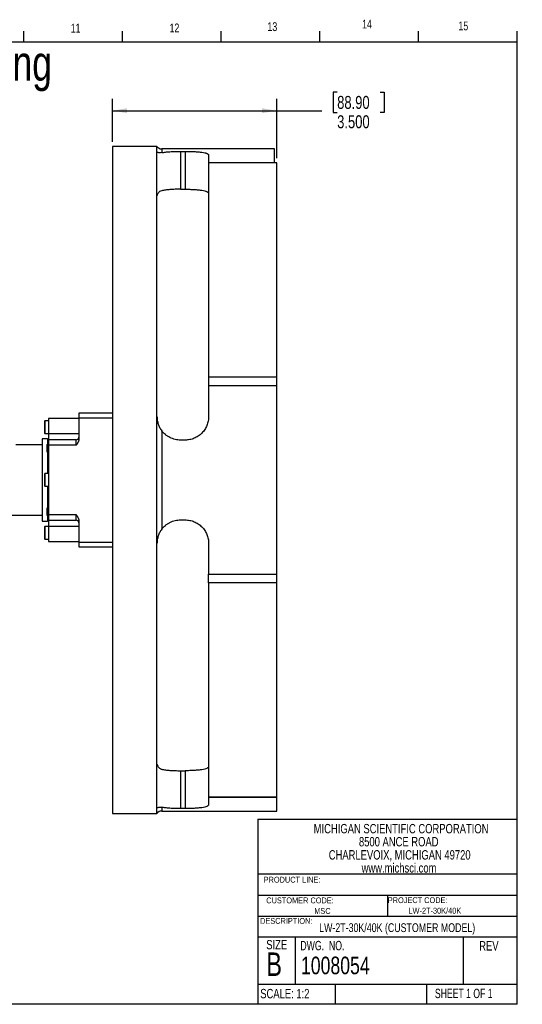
# Model space of a CAD drawing. Header units: inches. Extents: x 0.5 to 16.4, y 0.4 to 10.9.
# Tile 8 of 8: x 11.1 to 16.4, y 0.4 to 10.9. Entities that reach past the tile are written whole.
import ezdxf

# ---------------------------------------------------------------- set-up
doc = ezdxf.new("R2010")
doc.units = ezdxf.units.IN
doc.header["$MEASUREMENT"] = 0
for name, color, linetype in [('BORDER', 1, 'Continuous'), ('DIMENSIONS', 150, 'Continuous'), ('TEXT', 7, 'Continuous')]:
    doc.layers.add(name, color=color, linetype=linetype)
doc.styles.add('SLDTEXTSTYLE0', font='TXT', dxfattribs={"width": 0.75})
doc.styles.add('SLDTEXTSTYLE1', font='TXT', dxfattribs={"width": 0.694444})
doc.styles.add('SLDTEXTSTYLE2', font='TXT', dxfattribs={"width": 0.6875})
doc.dimstyles.new('SLDDIMSTYLE7', dxfattribs={"dimtxt": 0.137795, "dimasz": 0.156, "dimexe": 0, "dimexo": 0.0625, "dimgap": 0.034449, "dimtad": 0, "dimtih": 1, "dimtoh": 1, "dimdec": 3, "dimlfac": 2, "dimrnd": 1e-09, "dimzin": 4, "dimdsep": 46, "dimtxsty": 'SLDTEXTSTYLE0', "dimsah": 1, "dimcen": 0.09, "dimadec": 0, "dimazin": 1, "dimtfac": 1, "dimtdec": 3, "dimtofl": 0, "dimtmove": 0, "dimatfit": 3, "dimfxl": 0, "dimfrac": 2, "dimtolj": 1, "dimtzin": 12, "dimarcsym": 0})

# ---------------------------------------------------------------- blocks, each defined once
blk = doc.blocks.new('SW_NOTE_0_1')
at = {"layer": 'TEXT', "color": 0, "char_height": 0.1, "attachment_point": 2, "style": 'SLDTEXTSTYLE0'}
for s, insert in [('MICHIGAN SCIENTIFIC CORPORATION', (1.197, 0.129)), ('8500 ANCE ROAD', (1.172, -0.01)), ('CHARLEVOIX, MICHIGAN 49720', (1.182, -0.15)), ('www.michsci.com', (1.175, -0.289))]:
    blk.add_mtext(s, dxfattribs=dict(at, insert=insert))
blk = doc.blocks.new('_D_6')
at = {"layer": 'DIMENSIONS'}
for p, q in [((14.461, 10.106), (14.419, 10.106)), ((14.419, 10.106), (14.419, 9.888)), ((14.919, 10.106), (14.961, 10.106)), ((14.961, 10.106), (14.961, 9.888)), ((12.068, 9.576), (12.068, 10.033)), ((13.818, 9.402), (13.818, 10.033)), ((12.068, 9.908), (13.818, 9.908)), ((13.818, 9.908), (14.298, 9.908)), ((14.419, 9.888), (14.461, 9.888)), ((14.961, 9.888), (14.919, 9.888))]:
    blk.add_line(p, q, dxfattribs=at)
for points in [[(12.068, 9.908), (12.224, 9.882), (12.224, 9.934)], [(13.818, 9.908), (13.662, 9.934), (13.662, 9.882)]]:
    blk.add_solid(points, dxfattribs=at)
at = {"layer": 'DIMENSIONS', "char_height": 0.1378, "attachment_point": 1, "style": 'SLDTEXTSTYLE0'}
for s, insert in [('88.90', (14.461, 10.065)), ('3.500', (14.461, 9.859))]:
    blk.add_mtext(s, dxfattribs=dict(at, insert=insert))

msp = doc.modelspace()

# ---------------------------------------------------------------- linework, layer by layer
at = {"color": 1, "linetype": 'Continuous', "lineweight": 25}
for p, q in [((12.542574, 9.525514), (12.067574, 9.525514)), ((12.067574, 9.525514), (12.067574, 2.425514)), ((12.542574, 9.460751), (12.542574, 9.525514)), ((12.542574, 6.650514), (12.542574, 9.460751)), ((13.792574, 9.500514), (12.592574, 9.500514)), ((12.792574, 9.4748), (12.842574, 9.4748)), ((12.792574, 9.4748), (12.792574, 9.071479)), ((12.842574, 9.4748), (12.842574, 9.071479)), ((13.792574, 9.35494), (13.792574, 9.500514)), ((13.092574, 9.435283), (13.092574, 9.35494)), ((13.092574, 9.35494), (13.792574, 9.35494)), ((13.092574, 9.35494), (13.092574, 9.351764)), ((13.817574, 9.351764), (13.092574, 9.351764)), ((13.092574, 9.351764), (13.092574, 7.072524)), ((13.792574, 9.351764), (13.792574, 9.35494)), ((13.817574, 7.072524), (13.817574, 9.351764)), ((12.792574, 9.071479), (12.842574, 9.071479)), ((13.092574, 7.072524), (13.817574, 7.072524)), ((13.092574, 7.072524), (13.092574, 6.978063)), ((13.817574, 6.978063), (13.817574, 7.072524)), ((13.092574, 6.978063), (13.092574, 6.650514)), ((13.817574, 6.978063), (13.092574, 6.978063)), ((13.817574, 4.972965), (13.817574, 6.978063)), ((11.348874, 6.605514), (11.344824, 6.601464)), ((11.386824, 6.605514), (11.348874, 6.605514)), ((11.348874, 6.605514), (11.348874, 6.470514)), ((11.711824, 6.631764), (11.386824, 6.631764)), ((11.386824, 6.631764), (11.386824, 6.470564)), ((12.067574, 6.688014), (11.711824, 6.688014)), ((11.711824, 6.688014), (11.711824, 6.637171)), ((11.711824, 6.637171), (11.711824, 6.41425)), ((11.711824, 6.637171), (12.067574, 6.637171)), ((12.542574, 5.300514), (12.542574, 6.650514)), ((11.344824, 6.601464), (11.344824, 6.474564)), ((11.376824, 6.413014), (11.318824, 6.413014)), ((11.318824, 6.413014), (11.318824, 5.538014)), ((11.344824, 6.474564), (11.348874, 6.470514)), ((11.348874, 6.470514), (11.386824, 6.470514)), ((11.386824, 6.410514), (11.376824, 6.413014)), ((11.376824, 6.413014), (11.376824, 6.353014)), ((11.386824, 6.470564), (11.386824, 6.403014)), ((11.681824, 6.403014), (11.386824, 6.403014)), ((11.386824, 6.403014), (11.386824, 6.34478)), ((11.681824, 6.34478), (11.681824, 6.403014)), ((12.592574, 6.500514), (12.592574, 5.450514)), ((12.842574, 6.400514), (12.792574, 6.400514)), ((11.318824, 6.350514), (11.040324, 6.350514)), ((11.373324, 6.353014), (11.368324, 6.348014)), ((11.368324, 6.348014), (11.368324, 6.278014)), ((11.386824, 6.353014), (11.373324, 6.353014)), ((11.373324, 6.353014), (11.373324, 6.273014)), ((11.386824, 6.34478), (11.386824, 5.606248)), ((11.681824, 6.34478), (11.386824, 6.34478)), ((11.368324, 6.278014), (11.373324, 6.273014)), ((11.373324, 6.273014), (11.386824, 6.273014)), ((11.376824, 6.273014), (11.376824, 6.043014)), ((11.348874, 6.043014), (11.344824, 6.038964)), ((11.344824, 6.038964), (11.344824, 5.912064)), ((11.386824, 6.043014), (11.348874, 6.043014)), ((11.348874, 6.043014), (11.348874, 5.975514)), ((11.344824, 5.912064), (11.348874, 5.908014)), ((11.348874, 5.975514), (11.348874, 5.908014)), ((11.348874, 5.908014), (11.386824, 5.908014)), ((11.376824, 5.908014), (11.376824, 5.678014)), ((11.373324, 5.678014), (11.368324, 5.673014)), ((11.368324, 5.673014), (11.368324, 5.603014)), ((11.386824, 5.678014), (11.373324, 5.678014)), ((11.373324, 5.678014), (11.373324, 5.598014)), ((10.231824, 5.600514), (11.318824, 5.600514)), ((11.368324, 5.603014), (11.373324, 5.598014)), ((11.373324, 5.598014), (11.386824, 5.598014)), ((11.376824, 5.598014), (11.376824, 5.538014)), ((11.386824, 5.606248), (11.681824, 5.606248)), ((11.386824, 5.606248), (11.386824, 5.548014)), ((11.681824, 5.548014), (11.681824, 5.606248)), ((11.318824, 5.538014), (11.376824, 5.538014)), ((11.348874, 5.480514), (11.344824, 5.476464)), ((11.344824, 5.476464), (11.344824, 5.349564)), ((11.386824, 5.480514), (11.348874, 5.480514)), ((11.348874, 5.480514), (11.348874, 5.413014)), ((11.376824, 5.538014), (11.386824, 5.540514)), ((11.386824, 5.548014), (11.681824, 5.548014)), ((11.386824, 5.548014), (11.386824, 5.480464)), ((11.386824, 5.480464), (11.386824, 5.319264)), ((11.711824, 5.536777), (11.711824, 5.313857)), ((12.792574, 5.550514), (12.842574, 5.550514)), ((11.344824, 5.349564), (11.348874, 5.345514)), ((11.348874, 5.413014), (11.348874, 5.345514)), ((11.348874, 5.345514), (11.386824, 5.345514)), ((11.386824, 5.319264), (11.711824, 5.319264)), ((11.711824, 5.313857), (12.067574, 5.313857)), ((11.711824, 5.313857), (11.711824, 5.263014)), ((11.711824, 5.263014), (12.067574, 5.263014)), ((12.542574, 2.490277), (12.542574, 5.300514)), ((13.092574, 5.300514), (13.092574, 4.972965)), ((13.092574, 4.972965), (13.817574, 4.972965)), ((13.092574, 4.878504), (13.092574, 4.972965)), ((13.817574, 4.878504), (13.817574, 4.972965)), ((13.817574, 4.878504), (13.092574, 4.878504)), ((13.092574, 4.878504), (13.092574, 2.599263)), ((13.817574, 2.599263), (13.817574, 4.878504)), ((12.792574, 2.879549), (12.842574, 2.879549)), ((12.792574, 2.879549), (12.792574, 2.476228)), ((12.842574, 2.879549), (12.842574, 2.476228)), ((13.092574, 2.599263), (13.817574, 2.599263)), ((13.092574, 2.599263), (13.092574, 2.596088)), ((13.817574, 2.596088), (13.092574, 2.596088)), ((13.092574, 2.596088), (13.092574, 2.515745)), ((13.817574, 2.596088), (13.817574, 2.599263)), ((13.817574, 2.450514), (13.817574, 2.596088)), ((12.067574, 2.425514), (12.542574, 2.425514)), ((12.542574, 2.425514), (12.542574, 2.490277)), ((12.592574, 2.450514), (13.817574, 2.450514)), ((12.842574, 2.476228), (12.792574, 2.476228))]:
    msp.add_line(p, q, dxfattribs=at)
at = {"color": 8, "linetype": 'Continuous', "lineweight": 25}
for p, q in [((12.592574, 9.500514), (12.592574, 9.461199)), ((11.386824, 6.470564), (11.711824, 6.470564)), ((11.711824, 5.480464), (11.386824, 5.480464)), ((12.592574, 2.489829), (12.592574, 2.450514))]:
    msp.add_line(p, q, dxfattribs=at)
at = {"color": 1, "linetype": 'Continuous', "lineweight": 25}
for centre, radius, start, end in [((12.592574, 9.563014), 0.0625, 216.8698976, 270), ((11.681824, 6.433014), 0.03, 270, 0), ((11.681824, 5.518014), 0.03, 0, 90), ((12.592574, 2.388014), 0.0625, 90, 143.1301024)]:
    msp.add_arc(centre, radius, start, end, dxfattribs=at)
for points, knots in [([(12.592574, 9.461199), (12.5845, 9.459577), (12.57736, 9.459359), (12.564927, 9.46015), (12.559626, 9.461202), (12.551172, 9.463212), (12.547969, 9.464191), (12.544725, 9.464274), (12.543912, 9.46406), (12.542839, 9.462943), (12.542574, 9.462039), (12.542574, 9.460751)], [0, 0, 0, 0, 0.25, 0.25, 0.5, 0.5, 0.75, 0.75, 0.875, 0.875, 1, 1, 1, 1]), ([(12.592574, 9.461199), (12.604206, 9.463535), (12.617413, 9.465524), (12.639517, 9.468084), (12.647299, 9.468868), (12.663552, 9.47029), (12.671917, 9.470919), (12.68911, 9.472033), (12.697937, 9.472517), (12.716058, 9.473347), (12.725396, 9.473696), (12.753811, 9.474528), (12.773046, 9.4748), (12.792574, 9.4748)], [0, 0, 0, 0, 0.25, 0.25, 0.375, 0.375, 0.5, 0.5, 0.625, 0.625, 0.75, 0.75, 1, 1, 1, 1]), ([(12.842574, 9.4748), (12.859193, 9.4748), (12.87553, 9.474601), (12.899631, 9.474009), (12.907596, 9.473762), (12.923388, 9.473162), (12.931227, 9.472808), (12.954013, 9.4716), (12.968413, 9.470599), (12.988835, 9.468762), (12.995476, 9.46809), (13.008193, 9.466638), (13.014243, 9.465863), (13.031489, 9.463379), (13.041795, 9.461516), (13.055424, 9.458352), (13.059629, 9.457241), (13.067259, 9.454934), (13.074147, 9.452535), (13.079579, 9.449938), (13.084273, 9.447237), (13.086257, 9.445827), (13.090994, 9.441495), (13.092574, 9.438464), (13.092574, 9.435283)], [0, 0, 0, 0, 0.125, 0.125, 0.1875, 0.1875, 0.25, 0.25, 0.375, 0.375, 0.4375, 0.4375, 0.5, 0.5, 0.625, 0.625, 0.6875, 0.6875, 0.75, 0.8125, 0.8125, 0.875, 0.875, 1, 1, 1, 1]), ([(12.592574, 9.056098), (12.584036, 9.054158), (12.576818, 9.050433), (12.567519, 9.043615), (12.564672, 9.041112), (12.559544, 9.035896), (12.557253, 9.033178), (12.551129, 9.024908), (12.548032, 9.019221), (12.543753, 9.008882), (12.542574, 9.004256), (12.542574, 9.001134)], [0, 0, 0, 0, 0.25, 0.25, 0.375, 0.375, 0.5, 0.5, 0.75, 0.75, 1, 1, 1, 1]), ([(12.792574, 9.071479), (12.773033, 9.071479), (12.753881, 9.071171), (12.725714, 9.070243), (12.716384, 9.069853), (12.69808, 9.068908), (12.689209, 9.068358), (12.672009, 9.0671), (12.663681, 9.066392), (12.647568, 9.064801), (12.639745, 9.063914), (12.617435, 9.060998), (12.60419, 9.058738), (12.592574, 9.056098)], [0, 0, 0, 0, 0.25, 0.25, 0.375, 0.375, 0.5, 0.5, 0.625, 0.625, 0.75, 0.75, 1, 1, 1, 1]), ([(12.842574, 9.071479), (12.859225, 9.071479), (12.875591, 9.071254), (12.899734, 9.070582), (12.907713, 9.070302), (12.923531, 9.069621), (12.93138, 9.069219), (12.954192, 9.06785), (12.968605, 9.066714), (12.98904, 9.064631), (12.995686, 9.063868), (13.008398, 9.062223), (13.014443, 9.061344), (13.031676, 9.05853), (13.041969, 9.056418), (13.055576, 9.052833), (13.059766, 9.051576), (13.067371, 9.048966), (13.074236, 9.04625), (13.079647, 9.043312), (13.084321, 9.040255), (13.086295, 9.03866), (13.091005, 9.033763), (13.092574, 9.030338), (13.092574, 9.026743)], [0, 0, 0, 0, 0.125, 0.125, 0.1875, 0.1875, 0.25, 0.25, 0.375, 0.375, 0.4375, 0.4375, 0.5, 0.5, 0.625, 0.625, 0.6875, 0.6875, 0.75, 0.8125, 0.8125, 0.875, 0.875, 1, 1, 1, 1]), ([(12.542574, 6.650514), (12.542574, 6.637187), (12.543635, 6.623869), (12.546854, 6.603967), (12.548207, 6.59732), (12.551418, 6.584267), (12.553276, 6.577846), (12.559593, 6.558878), (12.564789, 6.546621), (12.574111, 6.528781), (12.577491, 6.522902), (12.584707, 6.511457), (12.588534, 6.505901), (12.592574, 6.500514)], [0, 0, 0, 0, 0.25, 0.25, 0.375, 0.375, 0.5, 0.5, 0.75, 0.75, 0.875, 0.875, 1, 1, 1, 1]), ([(13.092574, 6.650514), (13.092574, 6.634206), (13.090994, 6.618139), (13.086327, 6.594389), (13.084385, 6.586532), (13.079712, 6.570939), (13.076963, 6.563173), (13.067681, 6.540546), (13.060092, 6.52621), (13.042125, 6.499038), (13.031626, 6.486117), (13.008625, 6.462913), (12.996061, 6.452491), (12.975588, 6.438676), (12.968465, 6.434367), (12.953977, 6.426556), (12.939182, 6.4195), (12.923781, 6.413928), (12.908074, 6.409107), (12.900042, 6.407067), (12.875641, 6.402155), (12.859196, 6.400514), (12.842574, 6.400514)], [0, 0, 0, 0, 0.125, 0.125, 0.1875, 0.1875, 0.25, 0.25, 0.375, 0.375, 0.5, 0.5, 0.625, 0.625, 0.6875, 0.6875, 0.75, 0.8125, 0.8125, 0.875, 0.875, 1, 1, 1, 1]), ([(11.711824, 6.41425), (11.711805, 6.413118), (11.711765, 6.410828), (11.711451, 6.407364), (11.710954, 6.403835), (11.710252, 6.400242), (11.709352, 6.396585), (11.708253, 6.392864), (11.706955, 6.389079), (11.705457, 6.38523), (11.703761, 6.381317), (11.701225, 6.375997), (11.697505, 6.369096), (11.692847, 6.361376), (11.687504, 6.353202), (11.683925, 6.347894), (11.681824, 6.34478)], [0, 0, 0, 0, 0.044314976, 0.089612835, 0.136031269, 0.183698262, 0.23273202, 0.283241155, 0.33532505, 0.389074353, 0.444571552, 0.501891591, 0.619162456, 0.750390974, 0.85353555, 1, 1, 1, 1]), ([(12.792574, 6.400514), (12.773046, 6.400514), (12.753905, 6.402771), (12.725754, 6.409416), (12.716431, 6.412193), (12.698131, 6.418835), (12.689261, 6.422657), (12.672062, 6.431267), (12.663733, 6.436055), (12.647618, 6.446601), (12.639794, 6.452392), (12.617466, 6.471034), (12.604206, 6.485005), (12.592574, 6.500514)], [0, 0, 0, 0, 0.25, 0.25, 0.375, 0.375, 0.5, 0.5, 0.625, 0.625, 0.75, 0.75, 1, 1, 1, 1]), ([(11.681824, 5.606248), (11.683912, 5.603152), (11.687487, 5.597848), (11.692831, 5.589667), (11.697502, 5.58193), (11.70168, 5.574188), (11.704925, 5.567188), (11.707431, 5.560767), (11.709387, 5.554522), (11.710777, 5.548452), (11.711656, 5.542557), (11.711769, 5.538678), (11.711824, 5.536777)], [0, 0, 0, 0, 0.145599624, 0.249416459, 0.381088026, 0.498134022, 0.592644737, 0.682232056, 0.767278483, 0.848230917, 0.925607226, 1, 1, 1, 1]), ([(12.592574, 5.450514), (12.604206, 5.466023), (12.617413, 5.479923), (12.639517, 5.498418), (12.647299, 5.504204), (12.663552, 5.514868), (12.671917, 5.519681), (12.68911, 5.528302), (12.697937, 5.53211), (12.716058, 5.538712), (12.725396, 5.541516), (12.753811, 5.548257), (12.773046, 5.550514), (12.792574, 5.550514)], [0, 0, 0, 0, 0.25, 0.25, 0.375, 0.375, 0.5, 0.5, 0.625, 0.625, 0.75, 0.75, 1, 1, 1, 1]), ([(12.842574, 5.550514), (12.859193, 5.550514), (12.87553, 5.548873), (12.899631, 5.544054), (12.907596, 5.542051), (12.923388, 5.537236), (12.931227, 5.534412), (12.954013, 5.524907), (12.968413, 5.517156), (12.988835, 5.50343), (12.995476, 5.498476), (13.008193, 5.487966), (13.014243, 5.482439), (13.031489, 5.465067), (13.041795, 5.452439), (13.055424, 5.431902), (13.059629, 5.424826), (13.067259, 5.410438), (13.074147, 5.395752), (13.079579, 5.380483), (13.084273, 5.364919), (13.086257, 5.356954), (13.090994, 5.332968), (13.092574, 5.316819), (13.092574, 5.300514)], [0, 0, 0, 0, 0.125, 0.125, 0.1875, 0.1875, 0.25, 0.25, 0.375, 0.375, 0.4375, 0.4375, 0.5, 0.5, 0.625, 0.625, 0.6875, 0.6875, 0.75, 0.8125, 0.8125, 0.875, 0.875, 1, 1, 1, 1]), ([(12.592574, 5.450514), (12.5845, 5.439748), (12.57736, 5.428428), (12.564927, 5.404706), (12.559626, 5.392241), (12.551172, 5.366873), (12.547969, 5.3539), (12.544725, 5.333923), (12.543912, 5.327198), (12.542839, 5.313832), (12.542574, 5.307164), (12.542574, 5.300514)], [0, 0, 0, 0, 0.25, 0.25, 0.5, 0.5, 0.75, 0.75, 0.875, 0.875, 1, 1, 1, 1]), ([(12.542574, 2.949894), (12.542574, 2.946771), (12.543726, 2.94223), (12.547994, 2.931881), (12.551143, 2.926095), (12.559326, 2.915056), (12.564365, 2.909744), (12.57359, 2.902952), (12.576946, 2.900884), (12.584314, 2.897351), (12.588299, 2.895901), (12.592574, 2.89493)], [0, 0, 0, 0, 0.25, 0.25, 0.5, 0.5, 0.75, 0.75, 0.875, 0.875, 1, 1, 1, 1]), ([(12.592574, 2.89493), (12.60419, 2.89229), (12.617383, 2.890041), (12.639475, 2.887147), (12.647254, 2.88626), (12.663502, 2.884651), (12.671867, 2.883939), (12.68906, 2.882679), (12.697889, 2.882132), (12.716016, 2.881192), (12.72536, 2.880798), (12.753787, 2.879857), (12.773032, 2.879549), (12.792574, 2.879549)], [0, 0, 0, 0, 0.25, 0.25, 0.375, 0.375, 0.5, 0.5, 0.625, 0.625, 0.75, 0.75, 1, 1, 1, 1]), ([(13.092574, 2.924285), (13.092574, 2.920689), (13.091004, 2.917281), (13.086362, 2.912429), (13.08443, 2.910855), (13.079779, 2.907792), (13.077042, 2.906297), (13.067792, 2.902024), (13.060226, 2.899431), (13.042302, 2.894687), (13.031819, 2.892525), (13.008829, 2.888763), (12.996268, 2.88714), (12.975795, 2.885044), (12.968666, 2.8844), (12.95416, 2.883246), (12.939344, 2.882219), (12.923923, 2.881426), (12.908196, 2.880744), (12.900157, 2.880459), (12.875706, 2.879774), (12.859229, 2.879549), (12.842574, 2.879549)], [0, 0, 0, 0, 0.125, 0.125, 0.1875, 0.1875, 0.25, 0.25, 0.375, 0.375, 0.5, 0.5, 0.625, 0.625, 0.6875, 0.6875, 0.75, 0.8125, 0.8125, 0.875, 0.875, 1, 1, 1, 1]), ([(12.542574, 2.490277), (12.542574, 2.487696), (12.543635, 2.486733), (12.546854, 2.486804), (12.548207, 2.487067), (12.551418, 2.487824), (12.553276, 2.488315), (12.559593, 2.489818), (12.564789, 2.490859), (12.574111, 2.491467), (12.577491, 2.491512), (12.584707, 2.491097), (12.588534, 2.49064), (12.592574, 2.489829)], [0, 0, 0, 0, 0.25, 0.25, 0.375, 0.375, 0.5, 0.5, 0.75, 0.75, 0.875, 0.875, 1, 1, 1, 1]), ([(12.792574, 2.476228), (12.773046, 2.476228), (12.753905, 2.4765), (12.725754, 2.47732), (12.716431, 2.477665), (12.698131, 2.4785), (12.689261, 2.478986), (12.672062, 2.480098), (12.663733, 2.480724), (12.647618, 2.48213), (12.639794, 2.482914), (12.617466, 2.485493), (12.604206, 2.487493), (12.592574, 2.489829)], [0, 0, 0, 0, 0.25, 0.25, 0.375, 0.375, 0.5, 0.5, 0.625, 0.625, 0.75, 0.75, 1, 1, 1, 1]), ([(13.092574, 2.515745), (13.092574, 2.512563), (13.090994, 2.509548), (13.086327, 2.505257), (13.084385, 2.503865), (13.079712, 2.501157), (13.076963, 2.499836), (13.067681, 2.49606), (13.060092, 2.493769), (13.042125, 2.48958), (13.031626, 2.487671), (13.008625, 2.484353), (12.996061, 2.482921), (12.975588, 2.481072), (12.968465, 2.480504), (12.953977, 2.479487), (12.939182, 2.478582), (12.923781, 2.477883), (12.908074, 2.477282), (12.900042, 2.47703), (12.875641, 2.476426), (12.859196, 2.476228), (12.842574, 2.476228)], [0, 0, 0, 0, 0.125, 0.125, 0.1875, 0.1875, 0.25, 0.25, 0.375, 0.375, 0.5, 0.5, 0.625, 0.625, 0.6875, 0.6875, 0.75, 0.8125, 0.8125, 0.875, 0.875, 1, 1, 1, 1])]:
    msp.add_open_spline(points, degree=3, knots=knots, dxfattribs=at)
at = {"layer": 'BORDER'}
for p, q in [((11.126252, 10.642073), (11.126252, 10.75404)), ((12.176252, 10.642073), (12.176252, 10.75404)), ((13.226252, 10.642073), (13.226252, 10.75404)), ((14.276252, 10.642073), (14.276252, 10.75404)), ((15.326252, 10.642073), (15.326252, 10.75404)), ((16.376252, 10.642073), (16.376252, 10.75404)), ((0.626252, 10.642073), (16.376252, 10.642073)), ((16.376252, 0.392073), (16.376252, 10.642073)), ((13.617532, 2.362951), (16.376252, 2.362951)), ((13.617532, 2.362951), (13.617532, 0.392073)), ((13.617532, 1.780045), (16.376252, 1.780045)), ((13.617532, 1.555316), (16.376252, 1.555316)), ((14.996892, 1.555316), (14.996892, 1.33102)), ((13.617532, 1.33102), (16.376252, 1.33102)), ((13.617532, 1.111936), (16.376252, 1.111936)), ((14.013076, 1.111936), (14.013076, 0.604959)), ((15.804316, 1.111936), (15.804316, 0.604959)), ((13.617532, 0.604959), (16.376252, 0.604959)), ((14.440668, 0.604959), (14.440668, 0.392073)), ((15.41258, 0.604959), (15.41258, 0.392073)), ((16.376252, 0.392073), (0.626252, 0.392073))]:
    msp.add_line(p, q, dxfattribs=at)

# ---------------------------------------------------------------- block references
at = {"layer": 'TEXT'}
msp.add_blockref('SW_NOTE_0_1', (13.944585, 2.183573), dxfattribs=at)

# ---------------------------------------------------------------- texts
for s, insert, char_height, attachment_point, style in [('11', (11.623747, 10.834236), 0.09375, 1, 'SLDTEXTSTYLE0'), ('11', (11.623747, 10.834236), 0.09375, 1, 'SLDTEXTSTYLE0'), ('12', (12.676016, 10.836057), 0.09375, 1, 'SLDTEXTSTYLE0'), ('12', (12.676016, 10.836057), 0.09375, 1, 'SLDTEXTSTYLE0'), ('13', (13.718474, 10.849508), 0.09375, 1, 'SLDTEXTSTYLE0'), ('13', (13.718474, 10.849508), 0.09375, 1, 'SLDTEXTSTYLE0'), ('14', (14.726435, 10.876965), 0.09375, 1, 'SLDTEXTSTYLE0'), ('14', (14.726435, 10.876965), 0.09375, 1, 'SLDTEXTSTYLE0'), ('15', (15.751962, 10.857344), 0.09375, 1, 'SLDTEXTSTYLE0'), ('15', (15.751962, 10.857344), 0.09375, 1, 'SLDTEXTSTYLE0'), ('LW-2T-30K/40K Customer Drawing', (8.465965, 10.601245), 0.375, 2, 'SLDTEXTSTYLE0'), ('PRODUCT LINE:', (13.678365, 1.750053), 0.0625, 1, 'SLDTEXTSTYLE0'), ('CUSTOMER CODE:', (13.706511, 1.529956), 0.0625, 1, 'SLDTEXTSTYLE0'), ('PROJECT CODE:', (15.000285, 1.532389), 0.0625, 1, 'SLDTEXTSTYLE0'), ('MSC', (14.304517, 1.417441), 0.0625, 2, 'SLDTEXTSTYLE0'), ('LW-2T-30K/40K', (15.501312, 1.419875), 0.0625, 2, 'SLDTEXTSTYLE0'), ('DESCRIPTION:', (13.640284, 1.311611), 0.0625, 1, 'SLDTEXTSTYLE0'), ('LW-2T-30K/40K (CUSTOMER MODEL)', (14.269487, 1.255178), 0.09375, 1, 'SLDTEXTSTYLE0'), ('SIZE', (13.705777, 1.077228), 0.1, 1, 'SLDTEXTSTYLE0'), ('DWG.  NO.', (14.069058, 1.067561), 0.1, 1, 'SLDTEXTSTYLE1'), ('REV', (15.973392, 1.064984), 0.1, 1, 'SLDTEXTSTYLE0'), ('B', (13.706173, 0.944214), 0.25, 1, 'SLDTEXTSTYLE0'), ('1008054', (14.075307, 0.899638), 0.1875, 1, 'SLDTEXTSTYLE0'), ('SCALE: 1:2', (13.641795, 0.556045), 0.1, 1, 'SLDTEXTSTYLE0'), ('SHEET 1 OF 1', (15.50199, 0.557995), 0.1, 1, 'SLDTEXTSTYLE2')]:
    msp.add_mtext(s, dxfattribs=dict(at, insert=insert, char_height=char_height, attachment_point=attachment_point, style=style))

# ---------------------------------------------------------------- dimensions: what is measured, and where the dimension line sits
at = {"layer": 'DIMENSIONS'}
dim = msp.add_linear_dim(base=(13.817574, 9.907873), p1=(12.067574, 9.525514), p2=(13.817574, 9.351764), dimstyle='SLDDIMSTYLE7', dxfattribs=at)
dim.commit()
dim.dimension.update_dxf_attribs({"geometry": '_D_6', "text_midpoint": (14.689869, 9.907873), "dimtype": 160})

doc.saveas('drawing.dxf')
